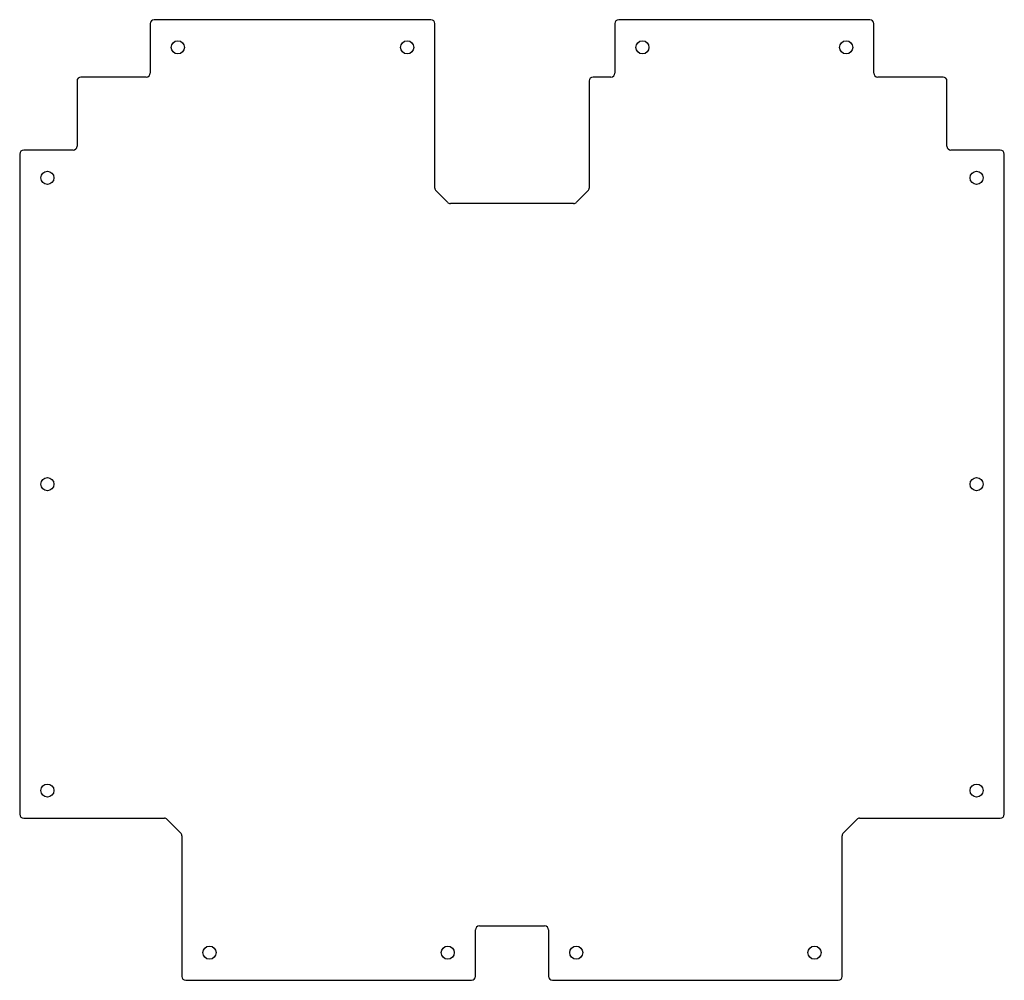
# Model space of a CAD drawing. Header units: inches. Extents: x -9.8 to 9.8, y -9.6 to 9.6.
import ezdxf

# ---------------------------------------------------------------- set-up
doc = ezdxf.new("R2010")
doc.units = ezdxf.units.IN
doc.layers.add('CUTOUTS', color=1, linetype='CONTINUOUS')
doc.layers.add('PERIMETER', color=5, linetype='CONTINUOUS')

msp = doc.modelspace()

# ---------------------------------------------------------------- linework, layer by layer
at = {"layer": 'CUTOUTS'}
for centre in [(-6.654, 9.016), (-2.087, 9.016), (2.598, 9.016), (6.654, 9.016), (-9.252, 6.417), (9.252, 6.417), (-9.252, 0.315), (9.252, 0.315), (-9.252, -5.787), (9.252, -5.787), (-6.024, -9.016), (-1.28, -9.016), (1.28, -9.016), (6.024, -9.016)]:
    msp.add_circle(centre, 0.13, dxfattribs=at)
at = {"layer": 'PERIMETER'}
for p, q in [((-7.205, 9.488), (-7.205, 8.504)), ((-1.614, 9.567), (-7.126, 9.567)), ((-1.535, 6.214), (-1.535, 9.488)), ((2.047, 9.488), (2.047, 8.504)), ((7.126, 9.567), (2.126, 9.567)), ((7.205, 8.504), (7.205, 9.488)), ((-8.661, 8.346), (-8.661, 7.047)), ((-7.283, 8.425), (-8.583, 8.425)), ((1.535, 8.346), (1.535, 6.214)), ((1.969, 8.425), (1.614, 8.425)), ((8.583, 8.425), (7.283, 8.425)), ((8.661, 7.047), (8.661, 8.346)), ((-9.803, 6.89), (-9.803, -6.26)), ((-8.74, 6.969), (-9.724, 6.969)), ((9.724, 6.969), (8.74, 6.969)), ((9.803, -6.26), (9.803, 6.89)), ((-1.283, 5.929), (-1.512, 6.158)), ((1.512, 6.158), (1.283, 5.929)), ((1.227, 5.906), (-1.227, 5.906)), ((-9.724, -6.339), (-6.922, -6.339)), ((-6.867, -6.362), (-6.598, -6.63)), ((6.598, -6.63), (6.867, -6.362)), ((6.922, -6.339), (9.724, -6.339)), ((-6.575, -6.686), (-6.575, -9.488)), ((6.575, -9.488), (6.575, -6.686)), ((-0.728, -9.488), (-0.728, -8.563)), ((-0.65, -8.484), (0.65, -8.484)), ((0.728, -8.563), (0.728, -9.488)), ((-6.496, -9.567), (-0.807, -9.567)), ((0.807, -9.567), (6.496, -9.567))]:
    msp.add_line(p, q, dxfattribs=at)
for centre, start, end in [((-7.126, 9.488), 90, 180), ((-1.614, 9.488), 0, 90), ((2.126, 9.488), 90, 180), ((7.126, 9.488), 0, 90), ((-7.283, 8.504), -90, 0), ((1.969, 8.504), -90, 0), ((7.283, 8.504), 180, 270), ((-8.583, 8.346), 90, 180), ((1.614, 8.346), 90, 180), ((8.583, 8.346), 0, 90), ((-9.724, 6.89), 90, 180), ((-8.74, 7.047), -90, 0), ((8.74, 7.047), 180, 270), ((9.724, 6.89), 0, 90), ((-1.457, 6.214), 180, 225), ((1.457, 6.214), -45, 0), ((-1.227, 5.984), 225, 270), ((1.227, 5.984), 270, 315), ((-9.724, -6.26), 180, 270), ((9.724, -6.26), 270, 360), ((-6.922, -6.417), 45, 90), ((6.922, -6.417), 90, 135), ((-6.654, -6.686), 0, 45), ((6.654, -6.686), 135, 180), ((-0.65, -8.563), 90, 180), ((0.65, -8.563), 0, 90), ((-6.496, -9.488), 180, 270), ((-0.807, -9.488), -90, 0), ((0.807, -9.488), 180, 270), ((6.496, -9.488), -90, 0)]:
    msp.add_arc(centre, 0.0787, start, end, dxfattribs=at)

doc.saveas('drawing.dxf')
